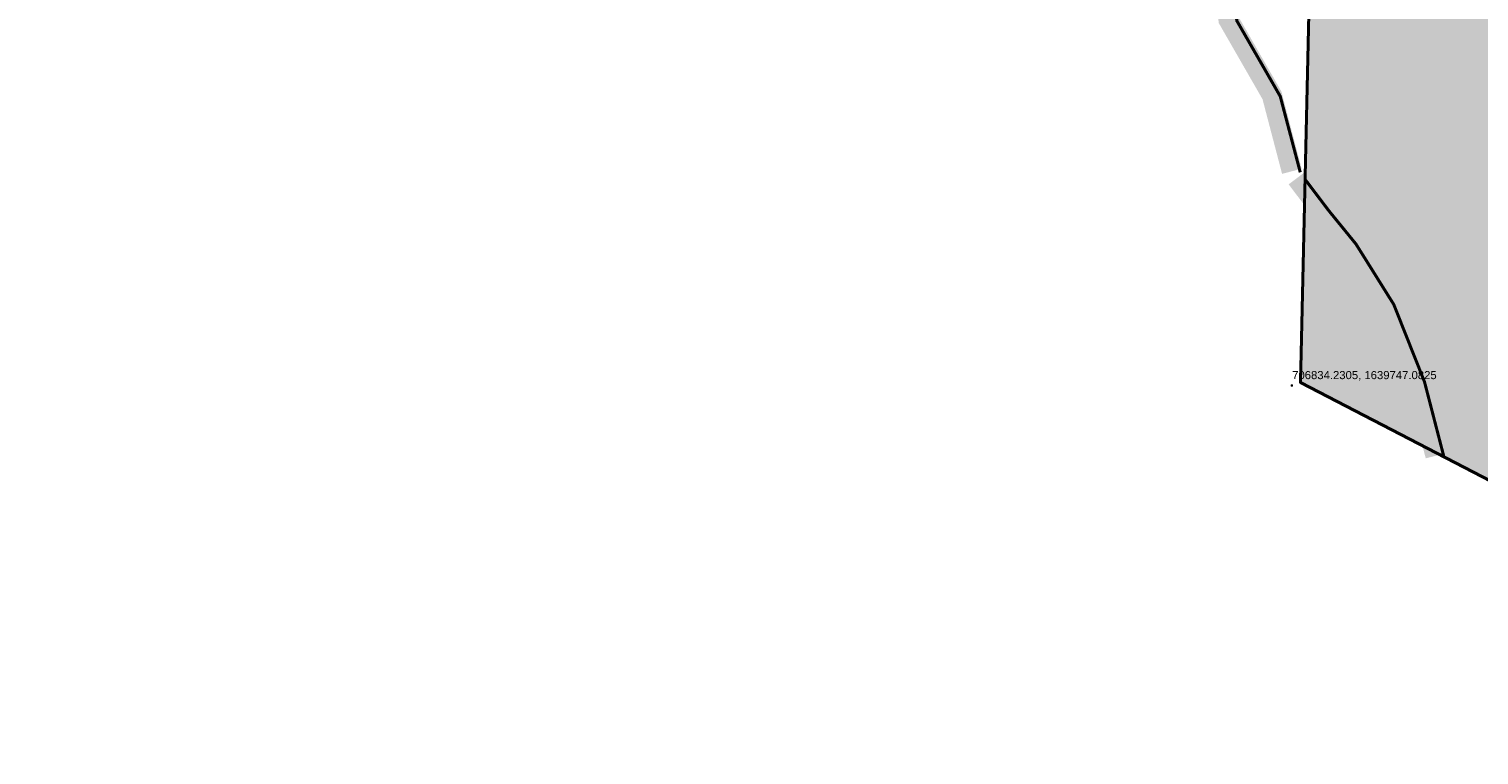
# Model space of a CAD drawing. Header units: metres. Extents: x 699286 to 751166, y 1622044 to 1653356.
# Tile 6 of 34: x 705585 to 707019, y 1639382 to 1640100. Entities that reach past the tile are written whole.
import ezdxf

# ---------------------------------------------------------------- set-up
doc = ezdxf.new("R2010")
doc.units = ezdxf.units.M
doc.header["$MEASUREMENT"] = 0
doc.header["$PDMODE"] = 34
doc.header["$PDSIZE"] = -2
for name, color, linetype in [('Stream', 7, 'Continuous'), ('Unknown Area Type', 7, 'Continuous'), ('Unknown Line Type', 7, 'Continuous')]:
    doc.layers.add(name, color=color, linetype=linetype)
doc.styles.get("Standard").update_dxf_attribs({"font": 'arial.ttf'})

msp = doc.modelspace()

# ---------------------------------------------------------------- hatches: boundary and pattern name
at = {"true_color": 0xafd9aa}
h = msp.add_hatch(color=9, dxfattribs=at)
h.dxf.hatch_style = 1
h.paths.add_polyline_path([(707984.2, 1640286.7), (707955.7, 1640468), (707974.4, 1640471), (708022.3, 1641069.9), (707737.9, 1641051.1), (707743.6, 1640705.1), (707684.5, 1640701.6), (707530.9, 1640690.8), (707530.3, 1640727.4), (707371.1, 1640722.2), (707136.4, 1640717.1), (706715.7, 1640666.4), (706724.9, 1640577.3), (706688, 1640570.2), (706715.6, 1640440.2), (706764.4, 1640275.3), (706854.9, 1640290.1), (706847.1, 1639951.3), (706870.4, 1639920.5), (706897.5, 1639887.2), (706934.9, 1639827.4), (706965.3, 1639750.8), (706984.5, 1639676.6), (707058.2, 1639638.4), (707062.4, 1639421.4), (707373.4, 1639381.5)])
h.paths.add_polyline_path([(706844.3, 1640289), (706991.3, 1640289), (706991.3, 1640305.5), (706844.3, 1640305.5)], flags=24)
h.paths.add_polyline_path([(707051.8, 1639420.3), (707198.8, 1639420.3), (707198.8, 1639436.8), (707051.8, 1639436.8)], flags=25)
h = msp.add_hatch(color=9, dxfattribs=at)
h.dxf.hatch_style = 1
h.paths.add_polyline_path([(706842.5, 1639750.3), (706974, 1639682), (706957.1, 1639747.6), (706926.7, 1639824.3), (706889.3, 1639884), (706862.2, 1639917.3), (706846.8, 1639937.7)])
h.paths.add_polyline_path([(706831.9, 1639749.1), (706978.8, 1639749.1), (706978.8, 1639765.6), (706831.9, 1639765.6)], flags=9)

# ---------------------------------------------------------------- linework, layer by layer
msp.add_point((706834.2, 1639747.1))
at = {"layer": 'Stream', "color": 4, "const_width": 3}
for points in [[(706762, 1640261.9), (706770.1, 1640179.1), (706779.7, 1640108.1), (706822.6, 1640033.4), (706842.4, 1639958.2)], [(706847.1, 1639951.3), (706870.4, 1639920.5), (706897.5, 1639887.2), (706934.9, 1639827.4), (706965.3, 1639750.8), (706984.5, 1639676.6)]]:
    msp.add_lwpolyline(points, dxfattribs=at)
at = {"layer": 'Unknown Area Type', "color": 7, "lineweight": 40}
msp.add_lwpolyline([(705515.9, 1641144.3), (705502, 1641035.5), (705269.2, 1641021.3), (705277.7, 1640904.9), (705311.8, 1640905.4), (705292.4, 1640655.8), (705188, 1640677), (704968.1, 1640628.2), (704958.3, 1640368.6), (705136.5, 1640380.4), (705093.6, 1640100.5), (705754.4, 1640122.4), (706236.8, 1640234.3), (706505.9, 1640232.8), (706854.9, 1640290.1), (706842.5, 1639750.3), (707058.2, 1639638.4)], dxfattribs=at)
at = {"layer": 'Unknown Line Type', "color": 6, "const_width": 20}
for points in [[(706753.7, 1640262.9), (706761.9, 1640180.1), (706771.5, 1640109.1), (706814.4, 1640034.4), (706834.1, 1639959.2)], [(706753.7, 1640262.9), (706761.9, 1640180.1), (706771.5, 1640109.1), (706814.4, 1640034.4), (706834.1, 1639959.2)], [(706838.9, 1639952.3), (706862.2, 1639921.5), (706889.3, 1639888.2), (706926.7, 1639828.4), (706957.1, 1639751.8), (706976.2, 1639677.6)], [(706838.9, 1639952.3), (706862.2, 1639921.5), (706889.3, 1639888.2), (706926.7, 1639828.4), (706957.1, 1639751.8), (706976.2, 1639677.6)]]:
    msp.add_lwpolyline(points, dxfattribs=at)

# ---------------------------------------------------------------- texts
at = {"insert": (706834.4, 1639761.5), "char_height": 8, "attachment_point": 1}
msp.add_mtext('706834.2305, 1639747.0825', dxfattribs=at)

doc.saveas('drawing.dxf')
